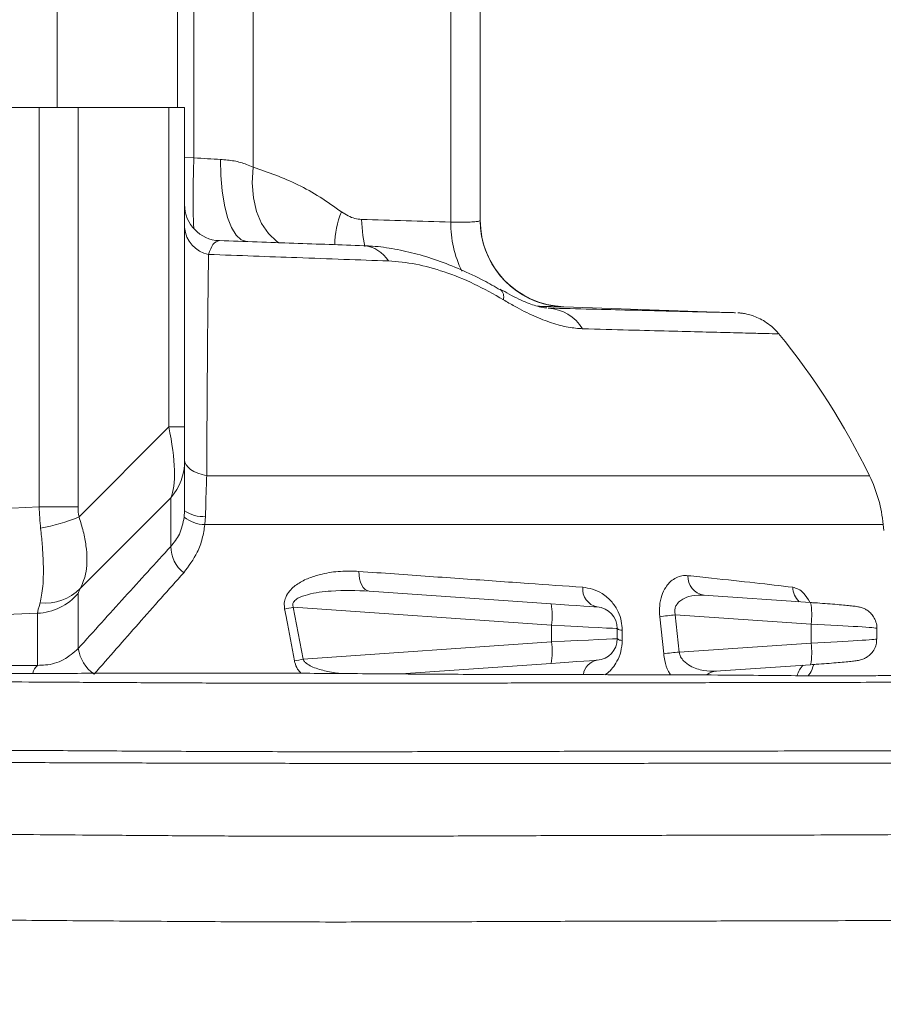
# Model space of a CAD drawing. Header units: millimetres. Extents: x 0 to 8410, y 0 to 5940.
# Tile 106 of 256: x 3478 to 3598, y 1597 to 1733. Entities that reach past the tile are written whole.
import ezdxf

# ---------------------------------------------------------------- set-up
doc = ezdxf.new("R2010")
doc.units = ezdxf.units.MM
doc.header["$LTSCALE"] = 10
doc.styles.add('SLDTEXTSTYLE0', font='TXT', dxfattribs={"width": 0.605})
doc.dimstyles.new('SLDDIMSTYLE0', dxfattribs={"dimtxt": 50, "dimasz": 50, "dimexe": 0, "dimexo": 0.0625, "dimgap": 12.5, "dimtad": 1, "dimtoh": 1, "dimdec": 1, "dimrnd": 1e-09, "dimzin": 12, "dimdsep": 46, "dimtxsty": 'SLDTEXTSTYLE0', "dimsah": 1, "dimcen": 0.09, "dimadec": 0, "dimazin": 0, "dimtfac": 1, "dimtofl": 0, "dimtmove": 0, "dimatfit": 3, "dimfxl": 0, "dimfrac": 2, "dimtolj": 1, "dimtzin": 12, "dimarcsym": 0})
doc.dimstyles.new('SLDDIMSTYLE2', dxfattribs={"dimtxt": 50, "dimasz": 50, "dimexe": 0, "dimexo": 0.0625, "dimgap": 12.5, "dimtad": 1, "dimtoh": 1, "dimdec": 1, "dimrnd": 1e-09, "dimzin": 12, "dimdsep": 46, "dimtxsty": 'SLDTEXTSTYLE0', "dimsah": 1, "dimcen": 0.09, "dimadec": 0, "dimazin": 0, "dimtfac": 1, "dimtofl": 0, "dimtmove": 0, "dimatfit": 3, "dimfxl": 0, "dimfrac": 2, "dimtolj": 1, "dimtzin": 12, "dimarcsym": 0})

# ---------------------------------------------------------------- blocks, each defined once
blk = doc.blocks.new('*D23')
at = {"color": 7, "linetype": 'Continuous', "lineweight": 0}
for p, q in [((3671.8, 2078.39), (3671.8, 1024.66)), ((3434.8, 1247.6), (3434.8, 1024.66)), ((3434.8, 1039.66), (3671.8, 1039.66)), ((3671.8, 1039.66), (4144.45, 1039.66))]:
    blk.add_line(p, q, dxfattribs=at)
for points in [[(3434.8, 1039.66), (3484.8, 1032.16), (3484.8, 1047.16)], [(3671.8, 1039.66), (3621.8, 1047.16), (3621.8, 1032.16)]]:
    blk.add_solid(points, dxfattribs=at)
at = {"color": 7, "linetype": 'Continuous', "lineweight": 0, "char_height": 50, "attachment_point": 1, "style": 'SLDTEXTSTYLE0'}
for s, insert in [(' (2x M8)', (3876.76, 1104.11)), ('237', (3762.19, 1104.11))]:
    blk.add_mtext(s, dxfattribs=dict(at, insert=insert))
blk = doc.blocks.new('*D24')
at = {"color": 7, "linetype": 'Continuous', "lineweight": 0}
for p, q in [((3691.8, 2378.39), (3691.8, 1122.08)), ((3671.8, 2078.39), (3671.8, 1122.08)), ((3671.8, 1137.08), (3571.8, 1137.08)), ((3671.8, 1137.08), (3691.8, 1137.08)), ((3691.8, 1137.08), (4112.05, 1137.08))]:
    blk.add_line(p, q, dxfattribs=at)
for points in [[(3671.8, 1137.08), (3621.8, 1144.58), (3621.8, 1129.58)], [(3691.8, 1137.08), (3741.8, 1129.58), (3741.8, 1144.58)]]:
    blk.add_solid(points, dxfattribs=at)
at = {"color": 7, "linetype": 'Continuous', "lineweight": 0, "char_height": 50, "attachment_point": 1, "style": 'SLDTEXTSTYLE0'}
for s, insert in [(' (2x M8)', (3844.36, 1201.53)), ('20', (3767.98, 1201.53))]:
    blk.add_mtext(s, dxfattribs=dict(at, insert=insert))
blk = doc.blocks.new('*D25')
at = {"color": 7, "linetype": 'Continuous', "lineweight": 0}
for p, q in [((3699.8, 2693.39), (3699.8, 1221.93)), ((3671.8, 2078.39), (3671.8, 1221.93)), ((3671.8, 1236.93), (3571.8, 1236.93)), ((3671.8, 1236.93), (3699.8, 1236.93)), ((3699.8, 1236.93), (4112.05, 1236.93))]:
    blk.add_line(p, q, dxfattribs=at)
for points in [[(3671.8, 1236.93), (3621.8, 1244.43), (3621.8, 1229.43)], [(3699.8, 1236.93), (3749.8, 1229.43), (3749.8, 1244.43)]]:
    blk.add_solid(points, dxfattribs=at)
at = {"color": 7, "linetype": 'Continuous', "lineweight": 0, "char_height": 50, "attachment_point": 1, "style": 'SLDTEXTSTYLE0'}
for s, insert in [(' (2x M8)', (3844.36, 1301.39)), ('28', (3767.98, 1301.39))]:
    blk.add_mtext(s, dxfattribs=dict(at, insert=insert))

msp = doc.modelspace()

# ---------------------------------------------------------------- linework, layer by layer
at = {"color": 7, "linetype": 'Continuous', "lineweight": 0}
for p, q in [((3541.804183, 1774.612054), (3541.804183, 1705.370382)), ((3483.136367, 1736.04475), (3483.136367, 1721.044764)), ((3499.80418, 1721.044764), (3499.80418, 1736.04475)), ((3480.640176, 1721.044764), (3434.804182, 1721.044764)), ((3486.024484, 1721.044764), (3480.640176, 1721.044764)), ((3491.446133, 1721.044764), (3486.024484, 1721.044764)), ((3495.591651, 1721.044764), (3491.446133, 1721.044764)), ((3498.607177, 1721.044764), (3495.591651, 1721.044764)), ((3500.804182, 1721.044764), (3498.607177, 1721.044764)), ((3500.804182, 1721.044764), (3500.804182, 1676.733718)), ((3577.17752, 1692.572966), (3553.385388, 1693.403825)), ((3500.804182, 1676.733718), (3500.804182, 1672.010705)), ((3500.804182, 1672.010705), (3500.804182, 1665.10211)), ((3500.752445, 1664.205179), (3500.804182, 1665.10211)), ((3597.76329, 1662.359059), (3597.685646, 1663.163362)), ((3526.401076, 1653.950468), (3551.623541, 1652.186737)), ((3587.617214, 1652.356521), (3572.76706, 1653.363392)), ((3587.610926, 1652.356073), (3587.617214, 1652.356521)), ((3560.804184, 1648.747221), (3560.804184, 1647.34231)), ((3596.804183, 1647.312775), (3596.804183, 1648.776725)), ((3551.623541, 1643.902794), (3530.796583, 1642.446414)), ((3574.443187, 1642.839775), (3587.617214, 1643.73301)), ((3587.617214, 1643.73301), (3587.610926, 1643.733427))]:
    msp.add_line(p, q, dxfattribs=at)
at = {"color": 8, "linetype": 'Continuous', "lineweight": 0}
for p, q in [((3510.320399, 1770.656511), (3510.320399, 1712.752328)), ((3502.10027, 1714.05296), (3502.10027, 1770.039067)), ((3537.70468, 1705.137715), (3537.70468, 1769.219384)), ((3480.640176, 1665.62967), (3480.640176, 1721.044764)), ((3486.024484, 1721.044764), (3486.024484, 1665.62967)), ((3498.607177, 1676.733718), (3498.607177, 1721.044764)), ((3500.804182, 1714.0982), (3502.10027, 1714.05296)), ((3553.385388, 1693.377719), (3551.614519, 1693.571881)), ((3553.385388, 1693.377719), (3553.173873, 1693.379507)), ((3553.385388, 1693.403825), (3553.385388, 1693.377719)), ((3486.164268, 1664.242879), (3498.607177, 1676.733718)), ((3500.804182, 1676.733718), (3498.607177, 1676.733718)), ((3503.873575, 1669.954613), (3595.776956, 1669.954613)), ((3498.889047, 1666.895911), (3486.337214, 1654.295728)), ((3498.889047, 1660.134658), (3498.889047, 1666.895911)), ((3434.804182, 1663.61402), (3480.640176, 1665.62967)), ((3486.024484, 1665.62967), (3480.640176, 1665.62967)), ((3503.712493, 1664.328173), (3503.617603, 1663.163349)), ((3597.685646, 1663.163349), (3503.617603, 1663.163349)), ((3486.059822, 1653.619841), (3486.059822, 1645.974145)), ((3480.393644, 1650.866941), (3434.804182, 1648.862139)), ((3480.393644, 1643.640831), (3480.393644, 1650.866941)), ((3515.874821, 1651.697502), (3517.257001, 1644.488678)), ((3551.67574, 1649.194047), (3515.874821, 1651.697502)), ((3568.843793, 1650.640235), (3569.387372, 1645.486132)), ((3587.675746, 1649.363384), (3568.843793, 1650.640235)), ((3551.67574, 1646.895483), (3551.67574, 1649.194047)), ((3567.239668, 1645.257429), (3566.701036, 1650.394067)), ((3587.675746, 1646.726147), (3587.675746, 1649.363384)), ((3561.496581, 1648.507461), (3561.497833, 1647.107318)), ((3517.257001, 1644.488678), (3551.67574, 1646.895483)), ((3569.387372, 1645.486132), (3587.675746, 1646.726147))]:
    msp.add_line(p, q, dxfattribs=at)
at = {"color": 8, "linetype": 'Continuous', "lineweight": 0, "flags": 128}
for points in [[(3509.409982, 1702.439472), (3508.663598, 1702.678725), (3507.958587, 1703.33533), (3507.319983, 1704.386011), (3506.770465, 1705.793396), (3506.329555, 1707.507566), (3506.012898, 1709.467605), (3505.831737, 1711.603955), (3505.792517, 1713.840708)], [(3513.954196, 1702.237115), (3513.591285, 1702.475295), (3512.436565, 1703.541205), (3511.491034, 1704.938695), (3510.787118, 1706.619874), (3510.348964, 1708.527044), (3510.191585, 1710.594848), (3510.320399, 1712.752328)], [(3525.785204, 1701.775298), (3525.498021, 1703.289405), (3525.331031, 1705.524132)], [(3500.804182, 1672.13516), (3500.85796, 1671.789393), (3501.018133, 1671.451077), (3501.281257, 1671.127454), (3501.641664, 1670.825526), (3502.09162, 1670.551762), (3502.62143, 1670.312062), (3503.219705, 1670.111582), (3503.873575, 1669.954613)], [(3526.401076, 1653.950468), (3526.111211, 1654.01952), (3525.837551, 1654.183492), (3525.58897, 1654.436991), (3525.373537, 1654.77185), (3525.198247, 1655.177191), (3525.068778, 1655.639813), (3524.989347, 1656.144753), (3524.962518, 1656.675592)], [(3560.804184, 1648.747221), (3560.632731, 1648.755625), (3560.124259, 1648.78051), (3559.296201, 1648.821041), (3558.176953, 1648.875818), (3556.804891, 1648.942992), (3555.227067, 1649.02021), (3553.497586, 1649.104879), (3551.67574, 1649.194047)], [(3551.67574, 1646.895483), (3553.497586, 1646.984652), (3555.227067, 1647.06932), (3556.804891, 1647.146538), (3558.176953, 1647.213713), (3559.296201, 1647.268489), (3560.124259, 1647.30902), (3560.632731, 1647.333905), (3560.804184, 1647.34231)]]:
    msp.add_lwpolyline(points, dxfattribs=at)
at = {"color": 7, "linetype": 'Continuous', "lineweight": 0, "flags": 128}
for points in [[(3551.623541, 1652.186737), (3552.898835, 1652.097568), (3554.109472, 1652.0129), (3555.213954, 1651.935682), (3556.174393, 1651.868507), (3556.957867, 1651.813731), (3557.537507, 1651.7732), (3557.893436, 1651.748315), (3558.01345, 1651.73991)], [(3558.01345, 1644.34962), (3557.893436, 1644.341216), (3557.537507, 1644.316331), (3556.957867, 1644.2758), (3556.174393, 1644.221023), (3555.213954, 1644.153849), (3554.109472, 1644.076631), (3552.898835, 1643.991962), (3551.623541, 1643.902794)]]:
    msp.add_lwpolyline(points, dxfattribs=at)
at = {"color": 8, "linetype": 'Continuous', "lineweight": 0}
for centre, radius, start, end in [((3627.463793, 1708.70586), 125.477506, 177.55765702, 182.03576869), ((3534.201386, 1701.810668), 12.58224, 157.83405841, 179.23698622), ((3553.048713, 1705.065402), 15.344204, 179.72998057, 206.02713866), ((3504.922704, 1704.712528), 4.132402, 184.69729616, 258.83292781), ((3525.267922, 1697.446329), 4.443002, 31.22128056, 84.94282564), ((3543.592691, 1694.753388), 1.466968, 344.8639134, 45.90278869), ((3550.820984, 1687.140199), 6.092432, 31.71523782, 86.02944726), ((3492.995505, 1672.018572), 7.808681, 319.00286478, 359.94227558), ((3475.233124, 1691.146533), 29.039568, 281.13501621, 292.11225211), ((3503.712243, 1667.884303), 4.721902, 231.18386067, 268.85155324), ((3503.250589, 1668.443839), 4.141505, 233.79296017, 276.40355975), ((3503.5725, 1660.181023), 4.683682, 180.56718448, 231.94513906), ((3573.25376, 1655.982247), 2.663462, 177.84808031, 259.51670747), ((3479.991909, 1658.901492), 8.044589, 272.86245929, 318.96293756), ((3481.402914, 1659.310606), 7.035362, 264.72120139, 314.53597829), ((3558.569788, 1654.248913), 2.569942, 175.00789527, 257.4977078), ((3588.147444, 1654.623211), 3.020859, 182.85883021, 225.62931552), ((3542.996564, 1650.539464), 8.782838, 351.18833355, 10.81018032), ((3579.129897, 1650.693408), 8.648728, 351.15380277, 11.08678688), ((3545.694492, 1506.030074), 148.688306, 101.56921419, 102.03969984), ((3590.131459, 1455.893305), 195.906946, 96.23819907, 96.8690041), ((3561.440447, 1649.465011), 0.959193, 228.44561024, 273.3550397), ((3542.996564, 1645.550066), 8.782838, 349.18981968, 8.81166645), ((3561.43996, 1648.077744), 0.97215, 229.15688049, 273.4128764), ((3579.129897, 1645.396123), 8.648728, 348.91321312, 8.84619723), ((3491.548009, 1646.889345), 5.563972, 189.46742482, 233.57550487), ((3590.552365, 1436.531228), 210.024067, 95.78375023, 96.37297158), ((3481.884357, 1642.073043), 2.163374, 133.55643193, 166.828305), ((3546.762883, 1481.876141), 165.267765, 100.28436937, 100.71304348), ((3558.421103, 1642.04662), 2.338801, 100.0379342, 172.51580899), ((3588.629262, 1641.496203), 2.967493, 133.06406374, 166.0592971), ((3574.672963, 1640.668308), 2.183039, 93.25683324, 129.71307563)]:
    msp.add_arc(centre, radius, start, end, dxfattribs=at)
at = {"color": 7, "linetype": 'Continuous', "lineweight": 0}
for centre, radius, start, end in [((3505.804182, 1707.568438), 5, 180, 268), ((3553.804182, 1705.396508), 12, 180, 268), ((3553.804157, 1705.370392), 11.999974, 180.00004736, 259.48632304), ((3505.787532, 1626.3438), 100, 25.85582537, 39.31246088), ((3577.779075, 1661.232448), 20, 5.54028996, 25.85582537), ((3557.804182, 1648.747219), 3, 0, 86), ((3557.804182, 1647.34231), 3, 274, 0)]:
    msp.add_arc(centre, radius, start, end, dxfattribs=at)
at = {"color": 8, "linetype": 'Continuous', "lineweight": 0}
for centre, major_axis, ratio, start_param, end_param in [((3501.419901, 1714.725807), (12.999932, -0.875048), 0.048092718, 4.76798605, 5.058669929), ((3788.912443, -10919.31942), (12772.761235, -4598.18334), 0.9211002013, 1.9096508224, 1.9105705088), ((3492.804182, 1681.830905), (-5.181854, 15.872086), 0.2568785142, 3.4128623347, 4.3029718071), ((3487.22149, 1665.953601), (-0.258046, 15.002114), 0.438977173, 1.5848396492, 1.7850184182), ((3493.024485, 1665.953601), (4.955435, 5.178141), 0.9547932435, 2.3573441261, 2.5575228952), ((3492.322981, 1660.795573), (6.233948, 7.259647), 0.0832247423, 2.7462457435, 3.0449763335), ((3486.238115, 1665.910357), (5.826684, 15.268734), 0.0376481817, 2.6846241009, 2.9833546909), ((3586.804182, 1649.236707), (9.999997, -0.460097), 0.0167061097, 0.0005941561, 1.4842985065), ((3586.804182, 1646.852822), (9.999997, 0.460097), 0.0167061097, 4.7988868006, 6.2821968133)]:
    msp.add_ellipse(centre, major_axis=major_axis, ratio=ratio, start_param=start_param, end_param=end_param, dxfattribs=at)
at = {"color": 7, "linetype": 'Continuous', "lineweight": 0}
for points, knots in [([(3286.57199, 1815.904692), (3286.384499, 1815.859021), (3285.36972, 1815.611834), (3283.532311, 1815.072172), (3280.60922, 1814.175861), (3276.918491, 1812.914371), (3272.234349, 1811.105868), (3267.007269, 1808.784435), (3261.568304, 1805.989111), (3256.503566, 1802.913953), (3251.86686, 1799.600622), (3247.714206, 1796.107349), (3244.010206, 1792.332337), (3240.973078, 1788.584573), (3238.682107, 1785.200557), (3237.124785, 1782.483291), (3236.072686, 1780.399895), (3235.236292, 1778.579652), (3234.373283, 1776.501076), (3233.404578, 1773.821747), (3232.406624, 1770.487009), (3231.504997, 1766.578717), (3230.718672, 1761.716511), (3230.229017, 1756.204303), (3230.117392, 1750.298255), (3230.372573, 1744.763322), (3230.910932, 1739.680857), (3231.600155, 1735.180366), (3232.253368, 1731.547537), (3232.781884, 1728.799062), (3233.188564, 1726.743124), (3233.596648, 1724.707097), (3234.085079, 1722.292491), (3234.721461, 1719.177469), (3235.627754, 1714.769321), (3236.761189, 1709.250732), (3238.018331, 1702.975366), (3239.182654, 1696.949937), (3240.241748, 1691.397176), (3241.210973, 1686.313448), (3242.124251, 1681.557953), (3243.021654, 1676.972405), (3243.874436, 1672.806717), (3244.718331, 1668.927705), (3245.594728, 1665.176677), (3246.638251, 1661.133685), (3247.873651, 1656.870054), (3249.241131, 1652.711464), (3250.573613, 1649.153488), (3251.73439, 1646.382498), (3252.690281, 1644.296214), (3253.644367, 1642.371863), (3254.759328, 1640.299495), (3256.196409, 1637.889659), (3257.889704, 1635.384301), (3260.107601, 1632.518929), (3262.722603, 1629.76466), (3265.359578, 1627.744864), (3267.576862, 1626.49517), (3269.539579, 1625.642897), (3271.888864, 1624.941974), (3274.299104, 1624.527182), (3276.421787, 1624.352507), (3278.170747, 1624.306222), (3279.763143, 1624.325641), (3281.498375, 1624.399706), (3283.537432, 1624.539929), (3285.993606, 1624.758194), (3288.598598, 1625.001197), (3291.54507, 1625.259293), (3294.843126, 1625.537028), (3298.832525, 1625.860649), (3303.189355, 1626.204668), (3307.796415, 1626.562528), (3312.176873, 1626.900582), (3316.391821, 1627.227751), (3320.495795, 1627.550263), (3324.714165, 1627.887084), (3328.729006, 1628.213209), (3332.526709, 1628.525044), (3336.296281, 1628.833072), (3340.627755, 1629.180854), (3345.793027, 1629.581519), (3351.752268, 1630.015596), (3358.186134, 1630.446822), (3364.768943, 1630.858188), (3371.4238, 1631.246153), (3378.768738, 1631.652229), (3386.666492, 1632.036774), (3394.839441, 1632.27339), (3402.382456, 1632.32707), (3409.192791, 1632.304421), (3415.286778, 1632.263175), (3420.975747, 1632.221051), (3427.424709, 1632.170441), (3435.100961, 1632.111371), (3444.183419, 1632.049154), (3454.042568, 1631.986835), (3464.319693, 1631.922906), (3474.850465, 1631.856772), (3485.459178, 1631.792104), (3496.342275, 1631.72784), (3507.484936, 1631.675376), (3518.85804, 1631.647804), (3530.363571, 1631.655627), (3541.795184, 1631.681491), (3552.886712, 1631.709774), (3563.385248, 1631.726229), (3572.542045, 1631.736816), (3580.512526, 1631.747407), (3587.559717, 1631.763558), (3594.156776, 1631.783597), (3600.208843, 1631.800696), (3605.613683, 1631.806229), (3610.304238, 1631.792509), (3614.21811, 1631.761568), (3617.352884, 1631.718539), (3619.762551, 1631.672075), (3621.533904, 1631.641377), (3622.716016, 1631.640659), (3623.618234, 1631.71889), (3624.412924, 1631.90385), (3625.194864, 1632.200032), (3625.89697, 1632.589578), (3626.510067, 1633.043505), (3627.069901, 1633.56177), (3627.738637, 1634.404896), (3628.343726, 1635.617529), (3628.68462, 1637.078426), (3628.684012, 1638.615558), (3628.318819, 1640.16122), (3627.614614, 1641.572394), (3626.651006, 1642.726328), (3625.447959, 1643.602165), (3624.374802, 1644.042209), (3623.532376, 1644.220404), (3622.828978, 1644.284658), (3621.99873, 1644.243072), (3620.943854, 1643.988925), (3619.818906, 1643.398079), (3618.745994, 1642.474623), (3618.329667, 1641.57938), (3618.120249, 1641.129062)], [0, 0, 0, 0, 0.0007560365, 0.0040919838, 0.0074441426, 0.0126392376, 0.0191701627, 0.0267681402, 0.0345869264, 0.0426268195, 0.0495225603, 0.0565422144, 0.0636499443, 0.0702838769, 0.0757810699, 0.0801426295, 0.0830127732, 0.0853144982, 0.0883292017, 0.0922582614, 0.0970917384, 0.1028323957, 0.1091051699, 0.1179314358, 0.1263267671, 0.134314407, 0.1419159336, 0.1490068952, 0.1549527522, 0.1587342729, 0.16171482, 0.164408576, 0.1680813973, 0.1728006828, 0.1785836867, 0.1879120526, 0.1972080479, 0.2058093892, 0.2136657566, 0.2207372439, 0.2272595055, 0.2336893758, 0.2400149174, 0.2448596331, 0.2502322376, 0.2561511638, 0.262583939, 0.2694271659, 0.2755372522, 0.2798884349, 0.2834543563, 0.2864594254, 0.2902157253, 0.2949312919, 0.3004682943, 0.3057939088, 0.3139891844, 0.3209335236, 0.3240806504, 0.3279558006, 0.3328335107, 0.3380243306, 0.3421390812, 0.3453786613, 0.3484048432, 0.3514935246, 0.3555223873, 0.360549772, 0.3659240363, 0.3704256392, 0.3767234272, 0.3835147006, 0.3910409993, 0.398495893, 0.4058930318, 0.4118923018, 0.4181356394, 0.4246425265, 0.4307883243, 0.4357871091, 0.4410898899, 0.4469402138, 0.4541563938, 0.4627265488, 0.4715829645, 0.480444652, 0.4893108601, 0.4981791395, 0.5095162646, 0.5203480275, 0.530317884, 0.539310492, 0.5472020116, 0.5541986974, 0.5614743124, 0.5721707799, 0.5837493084, 0.5963236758, 0.6100378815, 0.6234666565, 0.6374932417, 0.6521624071, 0.6675399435, 0.6836923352, 0.7006025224, 0.7180114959, 0.735654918, 0.7533079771, 0.7707540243, 0.7853226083, 0.8003052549, 0.8154783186, 0.8305489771, 0.8451375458, 0.8587713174, 0.8711998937, 0.8824612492, 0.8926407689, 0.9018606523, 0.9101807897, 0.9170784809, 0.9227584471, 0.9274852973, 0.9313867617, 0.9334196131, 0.9366944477, 0.9410847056, 0.9462120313, 0.951824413, 0.9576494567, 0.9627848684, 0.9672293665, 0.972185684, 0.976401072, 0.9800239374, 0.9816211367, 0.9831677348, 0.9853725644, 0.9883675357, 0.9920991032, 0.9960257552, 1, 1, 1, 1]), ([(3505.629684, 1702.571497), (3509.123257, 1702.449488), (3516.14223, 1702.204359), (3522.477549, 1701.983145), (3525.659572, 1701.872036)], [0, 0, 0, 0, 0.4977326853, 1, 1, 1, 1]), ([(3544.573616, 1695.738897), (3543.810069, 1696.183178), (3542.001151, 1697.235722), (3539.081337, 1698.60646), (3535.872671, 1699.869727), (3532.688607, 1700.842501), (3529.56012, 1701.496932), (3527.223149, 1701.822532), (3525.95475, 1701.836458), (3525.686603, 1701.839403)], [0, 0, 0, 0, 0.1247573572, 0.2955625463, 0.4641082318, 0.6303571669, 0.7944584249, 0.9565471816, 1, 1, 1, 1]), ([(3551.059771, 1693.236336), (3551.000479, 1693.237882), (3550.831235, 1693.242293), (3550.232862, 1693.337494), (3549.356502, 1693.570933), (3548.331985, 1693.937993), (3547.143569, 1694.460975), (3545.876272, 1695.098687), (3544.995377, 1695.612196), (3544.587794, 1695.849791)], [0, 0, 0, 0, 0.0898884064, 0.2565777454, 0.4181168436, 0.5581263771, 0.7073834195, 0.8646090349, 1, 1, 1, 1]), ([(3553.173873, 1693.379507), (3553.140784, 1693.379509), (3553.01948, 1693.379516), (3552.039521, 1693.405368), (3550.910289, 1693.436667), (3549.956239, 1693.46563), (3549.788203, 1693.470732)], [0, 0, 0, 0, 0.1468158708, 0.5382170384, 0.9186661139, 1, 1, 1, 1]), ([(3551.242847, 1693.218008), (3553.282433, 1693.16537), (3557.361612, 1693.060094), (3562.617217, 1692.927659), (3567.18599, 1692.814025), (3571.005487, 1692.720494), (3573.998013, 1692.64795), (3576.078037, 1692.597967), (3577.193874, 1692.571292), (3577.182119, 1692.571574), (3577.177506, 1692.571685)], [0, 0, 0, 0, 0.1252236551, 0.2504476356, 0.3788570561, 0.5072668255, 0.6406719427, 0.7740772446, 0.9113305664, 1, 1, 1, 1]), ([(3583.15004, 1689.682588), (3583.108981, 1689.738916), (3582.833342, 1690.11706), (3582.204516, 1690.682886), (3581.319326, 1691.345792), (3580.42687, 1691.829151), (3579.585894, 1692.164307), (3578.832526, 1692.375016), (3578.209847, 1692.489614), (3577.783429, 1692.539989), (3577.579881, 1692.552821), (3577.529307, 1692.556009)], [0, 0, 0, 0, 0.032169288, 0.2159597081, 0.3865375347, 0.5427576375, 0.6827709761, 0.8039570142, 0.902967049, 0.9758910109, 1, 1, 1, 1]), ([(3621.426057, 1640.953049), (3621.431413, 1640.957061), (3621.447691, 1640.969252), (3621.379555, 1640.97279), (3621.281257, 1640.985967), (3621.08967, 1641.000724), (3620.766226, 1641.021844), (3620.233555, 1641.049936), (3619.463234, 1641.083863), (3618.392695, 1641.122707), (3616.950663, 1641.164645), (3615.055124, 1641.206835), (3612.611981, 1641.245052), (3609.506516, 1641.275895), (3605.632213, 1641.294571), (3600.908414, 1641.296883), (3595.242856, 1641.284782), (3588.5907, 1641.265296), (3581.012121, 1641.246912), (3572.996334, 1641.236534), (3564.783237, 1641.226797), (3556.614573, 1641.215091), (3548.30605, 1641.197099), (3539.135047, 1641.173197), (3529.224273, 1641.151447), (3518.731319, 1641.145449), (3508.771702, 1641.167979), (3499.390794, 1641.2084), (3490.574611, 1641.25774), (3482.297121, 1641.307491), (3474.528351, 1641.355127), (3467.238944, 1641.400357), (3458.976621, 1641.451523), (3449.700701, 1641.507639), (3439.115447, 1641.574781), (3428.451551, 1641.658868), (3417.535862, 1641.750346), (3406.592094, 1641.812273), (3395.641203, 1641.756133), (3385.768593, 1641.457087), (3377.110346, 1641.057762), (3369.634249, 1640.665152), (3361.790456, 1640.207366), (3353.66185, 1639.676658), (3345.325567, 1639.071773), (3338.756171, 1638.555361), (3334.24673, 1638.190718), (3331.947847, 1638.00318), (3329.968307, 1637.841049), (3327.971794, 1637.677196), (3325.707864, 1637.491528), (3323.170838, 1637.283801), (3320.390294, 1637.056886), (3317.114513, 1636.79125), (3313.343051, 1636.489529), (3309.060241, 1636.156625), (3304.694909, 1635.835563), (3300.611783, 1635.531488), (3297.252301, 1635.262652), (3294.474211, 1635.019569), (3291.986375, 1634.78089), (3289.508288, 1634.51695), (3287.182881, 1634.237563), (3285.153616, 1633.974954), (3283.297986, 1633.747373), (3281.466105, 1633.556928), (3279.528539, 1633.429605), (3277.714296, 1633.428089), (3276.186917, 1633.556699), (3274.973989, 1633.764818), (3273.872739, 1634.05253), (3272.693728, 1634.487658), (3271.397869, 1635.160444), (3270.165186, 1636.033039), (3269.162167, 1636.901223), (3268.470639, 1637.572479), (3267.916777, 1638.148816), (3267.158156, 1638.984465), (3265.98091, 1640.417093), (3264.464876, 1642.538597), (3262.817206, 1645.213406), (3261.104786, 1648.479633), (3259.279295, 1652.653326), (3257.43348, 1657.840043), (3256.055381, 1662.164695), (3255.432999, 1664.856948), (3255.311962, 1665.380523)], [0, 0, 0, 0, 0.0019126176, 0.0058124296, 0.0099881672, 0.0144765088, 0.0208435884, 0.0279239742, 0.0358536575, 0.0447945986, 0.0549372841, 0.0665031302, 0.0797477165, 0.0949665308, 0.112489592, 0.1324297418, 0.1545700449, 0.1786468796, 0.2038664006, 0.2290898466, 0.2508563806, 0.2721486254, 0.2928185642, 0.3127368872, 0.3379436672, 0.3613989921, 0.3829573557, 0.4027580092, 0.4209974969, 0.4378448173, 0.4534453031, 0.4679257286, 0.4813964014, 0.5024007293, 0.522440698, 0.5433287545, 0.564906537, 0.5869922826, 0.6093995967, 0.6319874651, 0.6458789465, 0.6608546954, 0.6767886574, 0.6935679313, 0.7110720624, 0.7290790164, 0.7354230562, 0.7402739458, 0.744098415, 0.748479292, 0.7535505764, 0.7592963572, 0.7656928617, 0.7726322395, 0.7820794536, 0.7923281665, 0.8033814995, 0.8138640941, 0.822696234, 0.8290606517, 0.8356790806, 0.8426069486, 0.8493162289, 0.8551606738, 0.8601313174, 0.8659643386, 0.8726378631, 0.8797518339, 0.8856433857, 0.8906197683, 0.8952814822, 0.9004443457, 0.9066106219, 0.9132563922, 0.9183827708, 0.9217528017, 0.9238322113, 0.9262361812, 0.9324140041, 0.9405070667, 0.9484691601, 0.9578984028, 0.9689859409, 0.9819061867, 0.9964812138, 1, 1, 1, 1]), ([(3596.778776, 1648.777411), (3596.786589, 1648.848171), (3596.827275, 1649.216653), (3596.640652, 1649.835727), (3596.283438, 1650.520505), (3595.831807, 1651.018328), (3595.36848, 1651.358403), (3594.942334, 1651.56785), (3594.612744, 1651.678459), (3594.363276, 1651.740525), (3594.107399, 1651.78937), (3593.739854, 1651.84309), (3593.126812, 1651.913812), (3592.179992, 1652.00541), (3591.012341, 1652.105887), (3589.654563, 1652.212275), (3588.492883, 1652.296623), (3587.805391, 1652.343649), (3587.617214, 1652.356521)], [0, 0, 0, 0, 0.0152758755, 0.0795480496, 0.1339434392, 0.1815082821, 0.2230698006, 0.2586366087, 0.2876284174, 0.3133410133, 0.3506271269, 0.4179571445, 0.5265596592, 0.6316176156, 0.7423050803, 0.8511125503, 0.9592472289, 1, 1, 1, 1]), ([(3587.617214, 1643.73301), (3587.877325, 1643.750858), (3588.634649, 1643.802823), (3589.8502, 1643.892097), (3591.173446, 1643.996935), (3592.320891, 1644.096931), (3593.25486, 1644.189156), (3593.841469, 1644.25947), (3594.203429, 1644.316378), (3594.504211, 1644.380154), (3594.888035, 1644.497611), (3595.378525, 1644.731265), (3595.918318, 1645.139757), (3596.40572, 1645.748179), (3596.747939, 1646.503781), (3596.773508, 1647.051283), (3596.785631, 1647.310868)], [0, 0, 0, 0, 0.0563904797, 0.1641836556, 0.2722971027, 0.3808499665, 0.4904479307, 0.6032466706, 0.6670515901, 0.7044125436, 0.7366474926, 0.7776133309, 0.8253163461, 0.8828571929, 0.9444594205, 1, 1, 1, 1]), ([(3636.395465, 1644.489929), (3636.502888, 1644.327285), (3637.067307, 1643.472729), (3637.658684, 1641.644397), (3638.100253, 1639.174635), (3638.115333, 1636.498194), (3637.730152, 1633.905778), (3637.012865, 1631.510083), (3635.836191, 1628.854684), (3633.969717, 1626.18992), (3631.531903, 1623.750315), (3629.414973, 1622.173), (3627.744243, 1621.155805), (3626.547896, 1620.537533), (3625.665422, 1620.148157), (3625.078757, 1619.927508), (3624.698025, 1619.809617), (3624.534623, 1619.77027), (3624.384688, 1619.74625), (3624.201382, 1619.741759), (3623.915216, 1619.758584), (3623.430362, 1619.798682), (3622.657044, 1619.857794), (3621.480406, 1619.930289), (3619.769871, 1620.008112), (3617.516405, 1620.075776), (3614.689665, 1620.127197), (3611.266527, 1620.160435), (3607.049696, 1620.172198), (3601.969952, 1620.159513), (3595.975486, 1620.131123), (3589.086092, 1620.097975), (3580.980928, 1620.073233), (3571.70484, 1620.059678), (3561.25069, 1620.043134), (3550.472586, 1620.010099), (3539.676232, 1619.963724), (3529.117572, 1619.926925), (3518.99042, 1619.916929), (3509.404565, 1619.944499), (3500.367172, 1619.994334), (3491.84731, 1620.055454), (3483.81051, 1620.116686), (3476.230643, 1620.175569), (3468.660752, 1620.236382), (3461.127826, 1620.299358), (3453.640412, 1620.365008), (3446.453117, 1620.435077), (3439.293222, 1620.518316), (3431.302695, 1620.633774), (3422.463284, 1620.804952), (3412.837578, 1621.071132), (3403.117737, 1621.480549), (3393.33609, 1621.708117), (3383.465036, 1621.174255), (3373.326533, 1620.151141), (3362.70899, 1619.214302), (3354.294981, 1618.502293), (3348.225724, 1617.966363), (3344.523552, 1617.629759), (3340.862447, 1617.294848), (3337.488063, 1616.990792), (3334.663547, 1616.745623), (3332.292972, 1616.549595), (3330.025849, 1616.372727), (3327.495303, 1616.192524), (3324.605076, 1616.012968), (3321.274205, 1615.845379), (3318.155037, 1615.739825), (3315.301844, 1615.696404), (3312.893256, 1615.70295), (3310.666004, 1615.760923), (3308.859521, 1615.86014), (3307.273829, 1615.990326), (3305.593851, 1616.182786), (3303.71798, 1616.504816), (3302.102881, 1616.911517), (3300.92501, 1617.298818), (3299.986383, 1617.673098), (3299.056358, 1618.116572), (3298.021132, 1618.727057), (3297.067826, 1619.406487), (3296.452888, 1619.951431), (3296.216454, 1620.160952)], [0, 0, 0, 0, 0.0012268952, 0.0064462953, 0.0128548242, 0.0194439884, 0.0275833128, 0.034514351, 0.0413480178, 0.0546108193, 0.0676739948, 0.0820735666, 0.0925402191, 0.1024535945, 0.1112934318, 0.118814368, 0.1247869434, 0.1305577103, 0.1364081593, 0.1427064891, 0.150523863, 0.1591966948, 0.1689168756, 0.1799162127, 0.1924717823, 0.2069096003, 0.2210638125, 0.2371311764, 0.2553353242, 0.2755515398, 0.2975400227, 0.3210306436, 0.3450934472, 0.3730490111, 0.4003677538, 0.4266834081, 0.4517344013, 0.4753449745, 0.4973398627, 0.5176252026, 0.5363432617, 0.5536666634, 0.5697491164, 0.5847153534, 0.5986677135, 0.6141961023, 0.6285246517, 0.6418948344, 0.6555006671, 0.6695621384, 0.6876712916, 0.7062252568, 0.7250538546, 0.7440646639, 0.7633017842, 0.7834762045, 0.8053741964, 0.8286750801, 0.8367166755, 0.8448857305, 0.8531767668, 0.8613926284, 0.8680801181, 0.8730006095, 0.8783822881, 0.8847064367, 0.8919424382, 0.9005331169, 0.9111304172, 0.9179180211, 0.9253064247, 0.9328147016, 0.9387870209, 0.9431868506, 0.9497729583, 0.958286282, 0.9657739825, 0.9713343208, 0.9763625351, 0.9814654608, 0.9877391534, 0.9952859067, 1, 1, 1, 1]), ([(3610.237311, 1641.265944), (3610.163786, 1641.31273), (3609.843174, 1641.516745), (3609.216937, 1641.793071), (3608.489248, 1642.070944), (3607.697844, 1642.300489), (3606.856602, 1642.4617), (3605.958843, 1642.528982), (3604.977499, 1642.513054), (3603.758919, 1642.438572), (3602.243285, 1642.351563), (3600.364513, 1642.278606), (3598.233404, 1642.225618), (3595.573505, 1642.191736), (3592.293879, 1642.177807), (3588.337339, 1642.185682), (3583.664317, 1642.22032), (3577.944933, 1642.271423), (3571.084964, 1642.324106), (3562.933515, 1642.346468), (3553.733088, 1642.348845), (3543.514792, 1642.364386), (3532.639093, 1642.430652), (3521.890186, 1642.512676), (3511.602351, 1642.571227), (3502.01628, 1642.581005), (3492.771669, 1642.559164), (3484.056541, 1642.523482), (3476.015306, 1642.492908), (3468.660142, 1642.464452), (3461.166435, 1642.4281), (3453.612286, 1642.377991), (3446.084026, 1642.296898), (3439.444141, 1642.180135), (3433.610596, 1642.028143), (3429.275921, 1641.869018), (3426.598531, 1641.749959), (3425.610619, 1641.698676), (3425.332127, 1641.684219)], [0, 0, 0, 0, 0.0022273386, 0.0097125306, 0.01653753, 0.0238469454, 0.0367202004, 0.0514539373, 0.0686769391, 0.0892747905, 0.1138499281, 0.1339084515, 0.1564946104, 0.1820553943, 0.2110931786, 0.2440133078, 0.2804719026, 0.3197076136, 0.3678845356, 0.4174514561, 0.467745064, 0.5186521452, 0.5700378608, 0.6209825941, 0.6633224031, 0.7036163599, 0.7417393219, 0.7767423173, 0.8081995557, 0.8365727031, 0.8622753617, 0.8944069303, 0.9226686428, 0.9475661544, 0.9694828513, 0.9887054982, 0.9968160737, 1, 1, 1, 1]), ([(3277.189757, 1624.344737), (3277.70567, 1623.642531), (3279.442391, 1621.278692), (3282.119784, 1618.317464), (3284.968031, 1615.153877), (3287.398531, 1612.692947), (3289.751629, 1610.558582), (3292.007132, 1608.81349), (3294.230997, 1607.401684), (3296.307172, 1606.368462), (3298.198246, 1605.651338), (3299.870973, 1605.143786), (3301.561297, 1604.733368), (3303.423609, 1604.398602), (3305.493306, 1604.135913), (3307.906726, 1603.938023), (3310.882321, 1603.822636), (3314.415029, 1603.799503), (3318.059847, 1603.849007), (3321.267127, 1603.950142), (3324.017653, 1604.073839), (3327.060294, 1604.242187), (3330.571619, 1604.479703), (3334.752451, 1604.816263), (3339.436885, 1605.227587), (3345.03827, 1605.741089), (3351.710874, 1606.338172), (3359.104679, 1606.95769), (3366.967306, 1607.637646), (3375.2202, 1608.417899), (3383.270357, 1609.268215), (3391.036554, 1609.772586), (3398.158677, 1609.768114), (3404.734567, 1609.538883), (3410.666468, 1609.283809), (3415.962408, 1609.095124), (3420.905298, 1608.956706), (3426.540013, 1608.828721), (3433.213775, 1608.712584), (3441.047584, 1608.605449), (3449.445108, 1608.512316), (3458.445295, 1608.428547), (3468.876812, 1608.339361), (3480.657058, 1608.245559), (3493.649514, 1608.145779), (3506.988135, 1608.056566), (3519.695516, 1608.017605), (3531.719923, 1608.037554), (3542.847604, 1608.079388), (3553.691902, 1608.123804), (3563.991695, 1608.149105), (3573.561455, 1608.163475), (3582.373015, 1608.177451), (3590.58459, 1608.20533), (3598.181272, 1608.243826), (3605.00941, 1608.275632), (3610.615916, 1608.278406), (3615.063654, 1608.248282), (3618.446239, 1608.196899), (3621.093556, 1608.12532), (3623.081698, 1608.046895), (3624.527488, 1607.983064), (3625.532984, 1607.960806), (3626.304786, 1608.00049), (3627.011099, 1608.113819), (3627.860991, 1608.327814), (3628.928152, 1608.668735), (3630.251778, 1609.174021), (3631.901566, 1609.916232), (3633.819013, 1610.930281), (3636.199014, 1612.41322), (3638.68756, 1614.28378), (3641.19502, 1616.612437), (3643.50297, 1619.234417), (3645.594649, 1622.299905), (3647.132104, 1625.477384), (3648.106275, 1628.234001), (3648.621692, 1630.174228), (3648.934233, 1631.63985), (3649.174062, 1633.022476), (3649.381635, 1634.883454), (3649.446207, 1637.142051), (3649.363842, 1639.40241), (3649.120872, 1640.903903), (3649.018522, 1641.5364)], [0, 0, 0, 0, 0.0064893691, 0.021845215, 0.0332855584, 0.0446327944, 0.0551790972, 0.0648164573, 0.0725366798, 0.0802133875, 0.0865684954, 0.0908619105, 0.0963347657, 0.1027646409, 0.1083473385, 0.114736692, 0.1235976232, 0.1344012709, 0.1438030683, 0.1517114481, 0.1581061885, 0.1635985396, 0.173230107, 0.1822898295, 0.1916924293, 0.2039826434, 0.2180508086, 0.232916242, 0.2483016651, 0.2642993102, 0.2809291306, 0.2948551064, 0.3077588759, 0.319627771, 0.3303199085, 0.3396739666, 0.3480989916, 0.3568770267, 0.3699009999, 0.3838480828, 0.3988076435, 0.4148944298, 0.4322538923, 0.4553530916, 0.4796226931, 0.5052155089, 0.5323167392, 0.5550885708, 0.5785122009, 0.6022851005, 0.6261645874, 0.6498707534, 0.6734278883, 0.6975508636, 0.7218513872, 0.7457601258, 0.768537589, 0.7860324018, 0.8020401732, 0.8166356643, 0.8299424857, 0.8421177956, 0.8533251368, 0.862274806, 0.8707588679, 0.8789288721, 0.8868468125, 0.8945254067, 0.9024345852, 0.9118380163, 0.9212056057, 0.9321586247, 0.9404324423, 0.9493663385, 0.9586463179, 0.966527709, 0.9727146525, 0.9773282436, 0.9791716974, 0.9821361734, 0.9860878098, 0.9908290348, 0.9961367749, 1, 1, 1, 1]), ([(3623.526196, 1631.734222), (3623.274038, 1631.618526), (3622.662105, 1631.337757), (3621.844551, 1631.032533), (3621.042581, 1630.754076), (3620.365278, 1630.546389), (3619.796719, 1630.388322), (3619.253456, 1630.251806), (3618.788383, 1630.141264), (3618.26667, 1630.047812), (3617.828362, 1629.995171), (3617.28642, 1629.969917), (3616.539353, 1629.962437), (3615.409542, 1629.967574), (3613.762552, 1629.981982), (3611.463028, 1630.002026), (3608.550912, 1630.022571), (3605.018324, 1630.039886), (3600.895421, 1630.051245), (3595.994667, 1630.057236), (3590.299026, 1630.058887), (3583.831854, 1630.057058), (3576.651884, 1630.052665), (3568.427685, 1630.04649), (3559.106425, 1630.039176), (3548.828444, 1630.032557), (3538.396013, 1630.028978), (3528.055814, 1630.030277), (3518.027447, 1630.037995), (3507.897058, 1630.055151), (3497.760247, 1630.08147), (3487.654876, 1630.114723), (3478.222408, 1630.149527), (3469.41694, 1630.182838), (3460.591831, 1630.214435), (3451.75248, 1630.24119), (3442.597342, 1630.259026), (3433.391906, 1630.264536), (3423.783629, 1630.24944), (3413.80264, 1630.190588), (3403.585889, 1630.052293), (3393.178183, 1629.82904), (3383.82479, 1629.59541), (3375.725328, 1629.351215), (3368.964739, 1629.113717), (3362.385352, 1628.85835), (3355.993957, 1628.59597), (3349.910431, 1628.346481), (3344.892057, 1628.154642), (3340.99513, 1628.020579), (3338.110691, 1627.931369), (3335.199061, 1627.852566), (3331.847865, 1627.778248), (3328.396572, 1627.729419), (3325.264646, 1627.711525), (3323.529647, 1627.724785), (3322.74435, 1627.730787)], [0, 0, 0, 0, 0.00792702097, 0.01923716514, 0.02970135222, 0.03978015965, 0.04932130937, 0.05818094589, 0.07082422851, 0.08388089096, 0.09777400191, 0.10912904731, 0.12152299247, 0.13528111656, 0.15076350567, 0.16836272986, 0.18849928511, 0.20811743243, 0.23018741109, 0.25453781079, 0.28069545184, 0.30819687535, 0.33637696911, 0.36448710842, 0.3967652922, 0.42819843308, 0.45849789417, 0.48734973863, 0.51444441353, 0.5395365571, 0.56712886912, 0.59229934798, 0.61534918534, 0.63654224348, 0.656106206, 0.67855912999, 0.69927650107, 0.72073722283, 0.74344842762, 0.76722139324, 0.79185637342, 0.81712366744, 0.84272337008, 0.8595980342, 0.87625026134, 0.89268454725, 0.90890446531, 0.92491400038, 0.93981348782, 0.94850082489, 0.95618571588, 0.96327225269, 0.97251425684, 0.98435755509, 0.99291990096, 1, 1, 1, 1])]:
    msp.add_open_spline(points, degree=3, knots=knots, dxfattribs=at)
at = {"color": 8, "linetype": 'Continuous', "lineweight": 0}
for points, knots in [([(3505.792517, 1713.840708), (3506.425297, 1713.785347), (3507.7154, 1713.672477), (3509.212796, 1713.256312), (3510.020696, 1712.888699), (3510.320399, 1712.752328)], [0, 0, 0, 0, 0.3771604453, 0.7689487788, 1, 1, 1, 1]), ([(3510.320399, 1712.752328), (3512.406243, 1712.037573), (3515.561074, 1710.95651), (3519.604791, 1708.666238), (3521.567623, 1707.260628), (3522.549036, 1706.557825)], [0, 0, 0, 0, 0.4938300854, 0.7469157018, 1, 1, 1, 1]), ([(3522.549036, 1706.557825), (3523.166772, 1706.179731), (3524.065803, 1705.629466), (3525.029502, 1705.549235), (3525.331031, 1705.524132)], [0, 0, 0, 0, 0.6871124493, 1, 1, 1, 1]), ([(3537.70468, 1705.137715), (3538.13524, 1705.132919), (3539.071077, 1705.122495), (3540.222942, 1705.139958), (3541.119953, 1705.187051), (3541.69541, 1705.262308), (3541.767582, 1705.334016), (3541.804183, 1705.370382)], [0, 0, 0, 0, 0.1734045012, 0.3769004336, 0.5863566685, 0.7902264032, 1, 1, 1, 1]), ([(3505.629684, 1702.571497), (3505.320783, 1702.496221), (3504.765036, 1702.360792), (3504.320035, 1701.181964), (3504.12238, 1700.658366)], [0, 0, 0, 0, 0.555831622, 1, 1, 1, 1]), ([(3504.12238, 1700.658366), (3504.100944, 1699.028672), (3504.057159, 1695.699815), (3504.001317, 1690.071508), (3503.951454, 1683.876892), (3503.908272, 1677.195393), (3503.88514, 1672.368182), (3503.873575, 1669.954613)], [0, 0, 0, 0, 0.19113076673, 0.39040870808, 0.58967888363, 0.7948425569, 1, 1, 1, 1]), ([(3529.067453, 1699.749336), (3527.025897, 1699.823724), (3522.935559, 1699.972763), (3516.65395, 1700.201644), (3510.393944, 1700.429782), (3506.214871, 1700.5821), (3504.12238, 1700.658366)], [0, 0, 0, 0, 0.26350100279, 0.5279346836, 0.76363355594, 1, 1, 1, 1]), ([(3545.008767, 1694.370345), (3543.665978, 1695.131044), (3540.951742, 1696.66868), (3536.847312, 1698.303016), (3532.798912, 1699.43258), (3530.322885, 1699.642765), (3529.067453, 1699.749336)], [0, 0, 0, 0, 0.249452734, 0.5042296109, 0.7486271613, 1, 1, 1, 1]), ([(3556.003641, 1690.342978), (3555.358054, 1690.39203), (3554.048978, 1690.491496), (3551.752725, 1691.103576), (3549.237359, 1692.08416), (3546.956941, 1693.223019), (3545.526701, 1694.065321), (3545.008767, 1694.370345)], [0, 0, 0, 0, 0.21412564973, 0.43418925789, 0.65013130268, 0.8733019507, 1, 1, 1, 1]), ([(3583.09206, 1689.64015), (3583.098358, 1689.639987), (3583.114563, 1689.639569), (3582.001921, 1689.667289), (3579.852693, 1689.720999), (3576.705275, 1689.80039), (3572.753388, 1689.901225), (3568.053215, 1690.0228), (3562.549888, 1690.167083), (3558.185722, 1690.284346), (3556.003641, 1690.342978)], [0, 0, 0, 0, 0.0847988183, 0.2181987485, 0.3554563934, 0.4927138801, 0.6179404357, 0.7431668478, 0.8715835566, 1, 1, 1, 1]), ([(3503.873575, 1669.954613), (3503.843242, 1669.20942), (3503.781987, 1667.704549), (3503.735102, 1665.780873), (3503.717299, 1664.636947), (3503.712493, 1664.328173)], [0, 0, 0, 0, 0.4173018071, 0.84271507, 1, 1, 1, 1]), ([(3486.164268, 1664.242879), (3486.37417, 1663.565018), (3486.799142, 1662.192612), (3487.165798, 1660.219316), (3487.302905, 1658.351621), (3487.178847, 1656.216886), (3486.662718, 1655.038742), (3486.337214, 1654.295728)], [0, 0, 0, 0, 0.1699817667, 0.3441473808, 0.5177174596, 0.6958413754, 1, 1, 1, 1]), ([(3498.889047, 1660.134658), (3499.331669, 1660.677628), (3500.25861, 1661.814716), (3500.58297, 1663.384815), (3500.752445, 1664.205179)], [0, 0, 0, 0, 0.4775084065, 1, 1, 1, 1]), ([(3503.617603, 1663.163349), (3503.513617, 1662.513167), (3503.302631, 1661.193958), (3502.44777, 1658.841241), (3501.370408, 1657.40572), (3500.685405, 1656.492993)], [0, 0, 0, 0, 0.2614078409, 0.530391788, 1, 1, 1, 1]), ([(3480.755645, 1652.305082), (3480.90877, 1653.013371), (3481.150405, 1654.131076), (3481.235678, 1656.300813), (3481.205904, 1658.245698), (3481.07805, 1660.382618), (3480.920873, 1661.890293), (3480.841294, 1662.65364)], [0, 0, 0, 0, 0.2998162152, 0.4731196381, 0.6509987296, 0.8232980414, 1, 1, 1, 1]), ([(3486.059822, 1645.974145), (3488.207762, 1648.361574), (3492.506622, 1653.139747), (3496.760589, 1657.801943), (3498.889047, 1660.134658)], [0, 0, 0, 0, 0.4996532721, 1, 1, 1, 1]), ([(3500.685405, 1656.492993), (3498.596512, 1654.145036), (3494.470577, 1649.507401), (3490.302284, 1644.75747), (3488.244328, 1642.41235)], [0, 0, 0, 0, 0.5062834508, 1, 1, 1, 1]), ([(3514.679689, 1651.447728), (3514.646328, 1651.726281), (3514.579642, 1652.283095), (3514.820375, 1653.182703), (3515.480701, 1654.2094), (3516.68371, 1655.139254), (3518.236867, 1655.87018), (3520.168561, 1656.419918), (3522.424681, 1656.759898), (3524.11637, 1656.703701), (3524.962518, 1656.675592)], [0, 0, 0, 0, 0.0564620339, 0.1128654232, 0.189395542, 0.3187798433, 0.4543903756, 0.5903651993, 0.795109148, 1, 1, 1, 1]), ([(3524.962518, 1656.675592), (3526.622209, 1656.557821), (3531.602973, 1656.204388), (3539.542334, 1655.641005), (3548.273779, 1655.021475), (3553.527359, 1654.648683), (3556.009594, 1654.472545)], [0, 0, 0, 0, 0.1467340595, 0.440351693, 0.7355748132, 1, 1, 1, 1]), ([(3566.701036, 1650.394067), (3566.674392, 1650.911919), (3566.621182, 1651.946131), (3566.940796, 1653.366624), (3567.574177, 1654.682887), (3568.666221, 1655.774493), (3569.771405, 1656.131397), (3570.454788, 1656.090483), (3570.592176, 1656.082258)], [0, 0, 0, 0, 0.1460898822, 0.2917590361, 0.4387900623, 0.6538910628, 0.9304178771, 1, 1, 1, 1]), ([(3570.592176, 1656.082258), (3571.6942, 1655.968356), (3575.012476, 1655.625391), (3580.052516, 1655.077702), (3583.434629, 1654.674634), (3585.130345, 1654.472545)], [0, 0, 0, 0, 0.1986784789, 0.5982353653, 1, 1, 1, 1]), ([(3526.401076, 1653.950468), (3524.64786, 1654.011745), (3521.785284, 1654.111796), (3518.450918, 1653.672566), (3516.719112, 1653.103766), (3516.053188, 1652.645072), (3515.847718, 1652.320054), (3515.788354, 1652.104206), (3515.796402, 1651.893789), (3515.850084, 1651.759419), (3515.874821, 1651.697502)], [0, 0, 0, 0, 0.4568724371, 0.7459618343, 0.8685563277, 0.9284103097, 0.9495649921, 0.9646922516, 0.9837301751, 1, 1, 1, 1]), ([(3556.009594, 1654.472545), (3556.469962, 1654.408322), (3557.390049, 1654.279965), (3558.784331, 1653.620783), (3560.024978, 1652.586269), (3560.920534, 1651.216172), (3561.413366, 1649.830837), (3561.469708, 1648.934833), (3561.496581, 1648.507461)], [0, 0, 0, 0, 0.18814297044, 0.37602135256, 0.5904701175, 0.75470822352, 0.88300171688, 1, 1, 1, 1]), ([(3572.876673, 1653.355107), (3572.728562, 1653.364509), (3572.006361, 1653.410353), (3570.875963, 1653.28758), (3569.724151, 1652.803317), (3569.09951, 1652.217578), (3568.860381, 1651.744951), (3568.764676, 1651.336025), (3568.76074, 1650.983367), (3568.822414, 1650.728563), (3568.843793, 1650.640235)], [0, 0, 0, 0, 0.0822025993, 0.4008283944, 0.6272416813, 0.763442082, 0.844948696, 0.8835448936, 0.9596307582, 1, 1, 1, 1]), ([(3585.130345, 1654.472545), (3585.391274, 1654.408422), (3585.912795, 1654.280258), (3586.731434, 1653.665822), (3587.232762, 1652.85302), (3587.506186, 1652.409718)], [0, 0, 0, 0, 0.312804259, 0.6252032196, 1, 1, 1, 1]), ([(3516.041208, 1644.263372), (3515.681614, 1646.230712), (3515.243339, 1648.628524), (3514.765478, 1651.018638), (3514.679689, 1651.447728)], [0, 0, 0, 0, 0.8204727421, 1, 1, 1, 1]), ([(3561.497833, 1647.107318), (3561.454289, 1646.56496), (3561.367758, 1645.487182), (3560.659214, 1643.88738), (3559.875679, 1642.84075), (3559.232205, 1642.420405), (3559.118639, 1642.346218)], [0, 0, 0, 0, 0.2512630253, 0.4993117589, 0.9116342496, 1, 1, 1, 1]), ([(3480.393644, 1643.640831), (3480.76119, 1643.647424), (3481.999489, 1643.669637), (3484.067292, 1644.238923), (3485.399411, 1645.399017), (3486.059822, 1645.974145)], [0, 0, 0, 0, 0.1754892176, 0.5912408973, 1, 1, 1, 1]), ([(3568.200152, 1642.326668), (3568.100285, 1642.476352), (3567.740068, 1643.016261), (3567.409107, 1644.071492), (3567.284788, 1644.941625), (3567.239668, 1645.257429)], [0, 0, 0, 0, 0.19637923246, 0.70833641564, 1, 1, 1, 1]), ([(3569.387372, 1645.486132), (3569.422579, 1645.325828), (3569.513798, 1644.910486), (3569.780115, 1644.521006), (3570.239245, 1644.00665), (3571.161594, 1643.352181), (3572.73328, 1642.833271), (3573.950858, 1642.843028), (3574.548941, 1642.847821)], [0, 0, 0, 0, 0.0673326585, 0.1744575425, 0.1967272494, 0.3744850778, 0.6927430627, 1, 1, 1, 1]), ([(3434.804182, 1642.341629), (3438.613205, 1642.528146), (3446.231243, 1642.901181), (3457.678218, 1643.288725), (3469.108359, 1643.556942), (3476.631884, 1643.612868), (3480.393644, 1643.640831)], [0, 0, 0, 0, 0.2476679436, 0.4953354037, 0.7476678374, 1, 1, 1, 1]), ([(3516.943629, 1642.535791), (3516.779197, 1642.723998), (3516.405394, 1643.151846), (3516.139351, 1643.785025), (3516.05691, 1644.18684), (3516.041208, 1644.263372)], [0, 0, 0, 0, 0.3886713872, 0.8835634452, 1, 1, 1, 1]), ([(3517.257001, 1644.488678), (3517.270353, 1644.450333), (3517.333947, 1644.267705), (3517.490655, 1644.083221), (3517.845466, 1643.770042), (3518.696335, 1643.297854), (3520.220157, 1642.86712), (3521.649739, 1642.570878), (3522.467278, 1642.514501), (3522.622261, 1642.503813)], [0, 0, 0, 0, 0.0197919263, 0.0942658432, 0.1147038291, 0.2557402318, 0.5767830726, 0.9197698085, 1, 1, 1, 1]), ([(3588.050793, 1643.762991), (3587.900357, 1643.310702), (3587.684215, 1642.66087), (3587.368314, 1642.305161), (3587.272282, 1642.197028)], [0, 0, 0, 0, 0.6960084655, 1, 1, 1, 1])]:
    msp.add_open_spline(points, degree=3, knots=knots, dxfattribs=at)

# ---------------------------------------------------------------- dimensions: what is measured, and where the dimension line sits
at = {"color": 7, "linetype": 'Continuous', "lineweight": 0}
for base, p1, p2, dimstyle, picture, middle in [((3699.804182, 1236.932073), (3671.804182, 2078.391658), (3699.804182, 2693.391658), 'SLDDIMSTYLE2', '*D25', (3932.075828, 1236.932073)), ((3691.804182, 1137.076705), (3671.804182, 2078.391658), (3691.804182, 2378.391658), 'SLDDIMSTYLE2', '*D24', (3932.075828, 1137.076705)), ((3671.804182, 1039.657536), (3434.804182, 1247.59818), (3671.804182, 2078.391658), 'SLDDIMSTYLE0', '*D23', (3945.382829, 1039.657536))]:
    dim = msp.add_linear_dim(base=base, p1=p1, p2=p2, text='<> (2x M8)', dimstyle=dimstyle, dxfattribs=at)
    dim.commit()
    dim.dimension.update_dxf_attribs({"geometry": picture, "text_midpoint": middle, "dimtype": 160})

doc.saveas('drawing.dxf')
